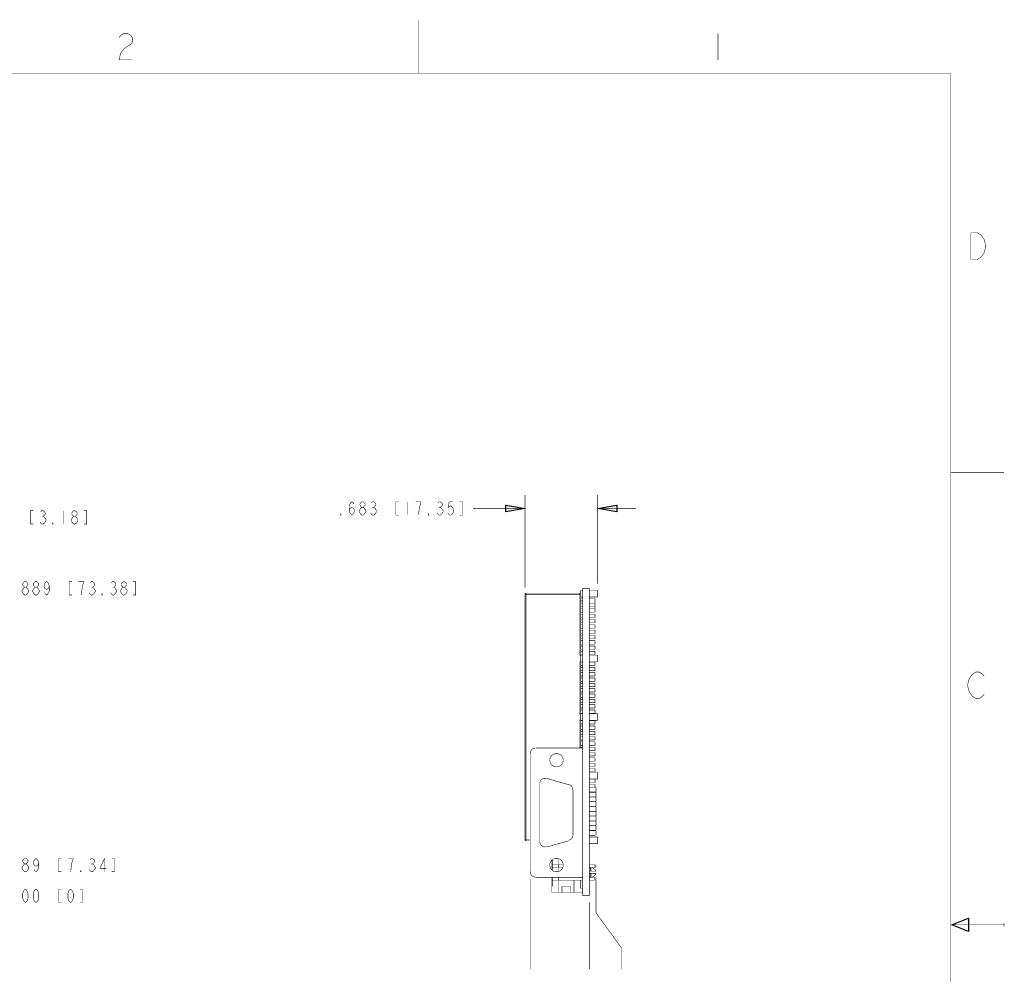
# Model space of a CAD drawing. Extents: x -11 to 11, y -8.5 to 8.5.
# Tile 10 of 10: x 1.8 to 11, y -0.5 to 8.5. Entities that reach past the tile are written whole.
import ezdxf

# ---------------------------------------------------------------- set-up
doc = ezdxf.new("R2010")
doc.units = 0
doc.header["$MEASUREMENT"] = 0
doc.layers.add('LAYER_1', color=7, linetype='Continuous')

msp = doc.modelspace()

# ---------------------------------------------------------------- linework, layer by layer
at = {"layer": 'LAYER_1', "const_width": 0.005}
for points in [[(5.5, 7.99917), (5.5, 8.49917)], [(2.68833, 8.3325), (2.70333, 8.35417), (2.735, 8.37417), (2.765, 8.37417), (2.79833, 8.35417), (2.81333, 8.3325), (2.81333, 8.29083), (2.79833, 8.27083), (2.765, 8.24917), (2.735, 8.22917), (2.70333, 8.1875), (2.68833, 8.12417), (2.81333, 8.12417)], [(8.31333, 8.37417), (8.31333, 8.12417)], [(10.5, 7.99917), (-10.5, 7.99917)], [(10.5, -8.00083), (10.5, 7.99917)], [(11, 4.24917), (10.5, 4.24917)], [(6.5, 3.1675), (6.5, 4.03583)], [(7.18332, 3.20417), (7.18332, 4.03583)], [(1.88333, 3.88917), (1.85833, 3.88917), (1.85833, 3.76417), (1.88333, 3.76417)], [(1.95166, 3.87917), (1.96332, 3.88917), (1.97666, 3.88917), (1.98834, 3.87917), (1.995, 3.86917), (1.995, 3.8575), (1.98834, 3.8475), (1.97666, 3.8375), (1.98834, 3.8275), (1.995, 3.81584), (2.00167, 3.80583), (2.00167, 3.79584), (1.995, 3.78417), (1.98834, 3.77417), (1.97666, 3.76417), (1.96332, 3.76417), (1.95166, 3.77417), (1.945, 3.78417)], [(2.17, 3.88917), (2.17, 3.76417)], [(2.26333, 3.8375), (2.25167, 3.8475), (2.245, 3.8575), (2.245, 3.86917), (2.25167, 3.87917), (2.26333, 3.88917), (2.27667, 3.88917), (2.28833, 3.87917), (2.295, 3.86917), (2.295, 3.8575), (2.28833, 3.8475), (2.27667, 3.8375)], [(2.35833, 3.76417), (2.38333, 3.76417), (2.38333, 3.88917), (2.35833, 3.88917)], [(4.84999, 3.88917), (4.85666, 3.91083), (4.875, 3.92084), (4.89332, 3.91083), (4.9, 3.88917), (4.89332, 3.86917), (4.88833, 3.85916), (4.875, 3.8475), (4.86334, 3.85916), (4.85666, 3.86917), (4.84999, 3.88917), (4.84999, 3.9325), (4.85666, 3.9525), (4.86334, 3.9625), (4.875, 3.9725), (4.88833, 3.9625), (4.89332, 3.9525)], [(4.96833, 3.92084), (4.95667, 3.9325), (4.94999, 3.9425), (4.94999, 3.9525), (4.95667, 3.9625), (4.96833, 3.9725), (4.98166, 3.9725), (4.99333, 3.9625), (5, 3.9525), (5, 3.9425), (4.99333, 3.9325), (4.98166, 3.92084)], [(5.05667, 3.9625), (5.06833, 3.9725), (5.08167, 3.9725), (5.09333, 3.9625), (5.09999, 3.9525), (5.09999, 3.9425), (5.09333, 3.9325), (5.08167, 3.92084), (5.09333, 3.91083), (5.09999, 3.89917), (5.10666, 3.88917), (5.10666, 3.87917), (5.09999, 3.86917), (5.09333, 3.85916), (5.08167, 3.8475), (5.06833, 3.8475), (5.05667, 3.85916), (5.04999, 3.86917)], [(5.06833, 3.92084), (5.08167, 3.92084)], [(5.31333, 3.9725), (5.28833, 3.9725), (5.28833, 3.8475), (5.31333, 3.8475)], [(5.4, 3.9725), (5.4, 3.8475)], [(5.5, 3.8475), (5.50666, 3.89917), (5.51333, 3.9325), (5.51832, 3.9525), (5.525, 3.9725), (5.47499, 3.9725)], [(5.68167, 3.9625), (5.69333, 3.9725), (5.70667, 3.9725), (5.71833, 3.9625), (5.72499, 3.9525), (5.72499, 3.9425), (5.71833, 3.9325), (5.70667, 3.92084), (5.71833, 3.91083), (5.72499, 3.89917), (5.73166, 3.88917), (5.73166, 3.87917), (5.72499, 3.86917), (5.71833, 3.85916), (5.70667, 3.8475), (5.69333, 3.8475), (5.68167, 3.85916), (5.67499, 3.86917)], [(5.69333, 3.92084), (5.70667, 3.92084)], [(5.82499, 3.9725), (5.78833, 3.9725), (5.78166, 3.92084), (5.79334, 3.9325), (5.80667, 3.9325), (5.81833, 3.92084), (5.82499, 3.91083), (5.83167, 3.88917), (5.82499, 3.86917), (5.81833, 3.85916), (5.80667, 3.8475), (5.79334, 3.8475), (5.78166, 3.85916), (5.775, 3.86917)], [(5.88833, 3.8475), (5.91333, 3.8475), (5.91333, 3.9725), (5.88833, 3.9725)], [(6.5, 3.91083), (6.01333, 3.91083)], [(7.18332, 3.91083), (7.54334, 3.91083)], [(1.96332, 3.8375), (1.97666, 3.8375)], [(1.80166, 3.17084), (1.79, 3.1825), (1.78332, 3.1925), (1.78332, 3.2025), (1.79, 3.2125), (1.80166, 3.2225), (1.815, 3.2225), (1.82666, 3.2125), (1.83333, 3.2025), (1.83333, 3.1925), (1.82666, 3.1825), (1.815, 3.17084)], [(1.90167, 3.17084), (1.89, 3.1825), (1.88333, 3.1925), (1.88333, 3.2025), (1.89, 3.2125), (1.90167, 3.2225), (1.915, 3.2225), (1.92666, 3.2125), (1.93334, 3.2025), (1.93334, 3.1925), (1.92666, 3.1825), (1.915, 3.17084)], [(2.03332, 3.1825), (2.02667, 3.16083), (2.00833, 3.14917), (1.98999, 3.16083), (1.98333, 3.1825), (1.98999, 3.2025), (1.995, 3.2125), (2.00833, 3.2225), (2.01999, 3.2125), (2.02667, 3.2025), (2.03332, 3.1825), (2.03332, 3.13917), (2.02667, 3.11917), (2.01999, 3.10916), (2.00833, 3.0975), (1.995, 3.10916), (1.98999, 3.11917)], [(2.245, 3.2225), (2.22, 3.2225), (2.22, 3.0975), (2.245, 3.0975)], [(2.33333, 3.0975), (2.33999, 3.14917), (2.345, 3.1825), (2.35166, 3.2025), (2.35833, 3.2225), (2.30834, 3.2225)], [(2.415, 3.2125), (2.42666, 3.2225), (2.44, 3.2225), (2.45166, 3.2125), (2.45833, 3.2025), (2.45833, 3.1925), (2.45166, 3.1825), (2.44, 3.17084), (2.45166, 3.16083), (2.45833, 3.14917), (2.46499, 3.13917), (2.46499, 3.12917), (2.45833, 3.11917), (2.45166, 3.10916), (2.44, 3.0975), (2.42666, 3.0975), (2.415, 3.10916), (2.40832, 3.11917)], [(2.42666, 3.17084), (2.44, 3.17084)], [(2.61499, 3.2125), (2.62667, 3.2225), (2.64, 3.2225), (2.65167, 3.2125), (2.65832, 3.2025), (2.65832, 3.1925), (2.65167, 3.1825), (2.64, 3.17084), (2.65167, 3.16083), (2.65832, 3.14917), (2.665, 3.13917), (2.665, 3.12917), (2.65832, 3.11917), (2.65167, 3.10916), (2.64, 3.0975), (2.62667, 3.0975), (2.61499, 3.10916), (2.60833, 3.11917)], [(2.62667, 3.17084), (2.64, 3.17084)], [(2.72666, 3.17084), (2.71499, 3.1825), (2.70833, 3.1925), (2.70833, 3.2025), (2.71499, 3.2125), (2.72666, 3.2225), (2.73999, 3.2225), (2.75167, 3.2125), (2.75833, 3.2025), (2.75833, 3.1925), (2.75167, 3.1825), (2.73999, 3.17084)], [(2.82, 3.0975), (2.845, 3.0975), (2.845, 3.2225), (2.82, 3.2225)], [(7.02333, 3.1425), (7.02333, 3.11417)], [(7.02333, 3.1425), (7.04334, 3.1425)], [(7.04334, 0.272502), (7.04334, 3.16083)], [(7.10499, 3.16083), (7.04334, 3.16083)], [(7.10499, 0.272502), (7.10499, 3.16083)], [(7.10499, 3.1425), (7.18332, 3.1425)], [(7.18332, 3.1425), (7.18332, 3.07917)], [(6.50833, 3.11417), (6.50712, 3.1141), (6.50598, 3.1139), (6.50492, 3.11357), (6.50395, 3.11312), (6.50307, 3.11255), (6.50229, 3.11188), (6.50162, 3.1111), (6.50105, 3.11022), (6.5006, 3.10925), (6.50027, 3.10819), (6.50007, 3.10705), (6.5, 3.10584)], [(6.5, 3.10417), (6.5, 0.797499)], [(7.02333, 3.10417), (6.5, 3.10417)], [(6.51, 3.11417), (6.51, 0.787502)], [(6.51, 3.11417), (7.02333, 3.11417)], [(7.02166, 3.10584), (7.02156, 3.10705), (7.02127, 3.10819), (7.0208, 3.10925), (7.02018, 3.11022), (7.01942, 3.1111), (7.01853, 3.11188), (7.01755, 3.11255), (7.01648, 3.11312), (7.01533, 3.11357), (7.01414, 3.1139), (7.01291, 3.1141), (7.01167, 3.11417)], [(7.01333, 2.52917), (7.01333, 3.11417)], [(7.02333, 2.5325), (7.02333, 3.10417)], [(7.02333, 3.07917), (7.04334, 3.07917)], [(7.02333, 3.06417), (7.04334, 3.06417)], [(7.10499, 3.07917), (7.18332, 3.07917)], [(7.10499, 3.06417), (7.15832, 3.06417)], [(7.15832, 3.06417), (7.15832, 2.93583)], [(7.02333, 3.04083), (7.04334, 3.04083)], [(7.02333, 3.0175), (7.04334, 3.0175)], [(7.02333, 2.98583), (7.04334, 2.98583)], [(7.02333, 2.9675), (7.04334, 2.9675)], [(7.10499, 3.0175), (7.15832, 3.0175)], [(7.10499, 2.98583), (7.15832, 2.98583)], [(7.10499, 2.9675), (7.15832, 2.9675)], [(7.02333, 2.93583), (7.04334, 2.93583)], [(7.02333, 2.9175), (7.04334, 2.9175)], [(7.02333, 2.88583), (7.04334, 2.88583)], [(7.02333, 2.8675), (7.04334, 2.8675)], [(7.10499, 2.93583), (7.15832, 2.93583)], [(7.10499, 2.9175), (7.15832, 2.9175)], [(7.10499, 2.88583), (7.15832, 2.88583)], [(7.10499, 2.8675), (7.15832, 2.8675)], [(7.15832, 2.9175), (7.15832, 2.88583)], [(7.15832, 2.8675), (7.15832, 2.83584)], [(7.02333, 2.83584), (7.04334, 2.83584)], [(7.02333, 2.8175), (7.04334, 2.8175)], [(7.02333, 2.78583), (7.04334, 2.78583)], [(7.10499, 2.83584), (7.15832, 2.83584)], [(7.10499, 2.8175), (7.15832, 2.8175)], [(7.10499, 2.78583), (7.15832, 2.78583)], [(7.15832, 2.8175), (7.15832, 2.78583)], [(7.02333, 2.7675), (7.04334, 2.7675)], [(7.02333, 2.73583), (7.04334, 2.73583)], [(7.02333, 2.7175), (7.04334, 2.7175)], [(7.02333, 2.68583), (7.04334, 2.68583)], [(7.10499, 2.7675), (7.15832, 2.7675)], [(7.10499, 2.73583), (7.15832, 2.73583)], [(7.10499, 2.7175), (7.15832, 2.7175)], [(7.10499, 2.68583), (7.15832, 2.68583)], [(7.15832, 2.7675), (7.15832, 2.73583)], [(7.15832, 2.7175), (7.15832, 2.68583)], [(7.02333, 2.6675), (7.04334, 2.6675)], [(7.02333, 2.63583), (7.04334, 2.63583)], [(7.02333, 2.6175), (7.04334, 2.6175)], [(7.10499, 2.6675), (7.15832, 2.6675)], [(7.10499, 2.63583), (7.15832, 2.63583)], [(7.10499, 2.6175), (7.15832, 2.6175)], [(7.15832, 2.6675), (7.15832, 2.63583)], [(7.15832, 2.6175), (7.15832, 2.58584)], [(7.02333, 2.5325), (7.01999, 2.53084), (7.01666, 2.52917), (7.01333, 2.52917)], [(7.01333, 2.52917), (7.02333, 2.52917)], [(7.02333, 2.58584), (7.04334, 2.58584)], [(7.02333, 2.5675), (7.04334, 2.5675)], [(7.02333, 2.53583), (7.04334, 2.53583)], [(7.02333, 2.5325), (7.04334, 2.5325)], [(7.02333, 2.52917), (7.02333, 2.4725)], [(7.10499, 2.58584), (7.15832, 2.58584)], [(7.10499, 2.5675), (7.15832, 2.5675)], [(7.10499, 2.53583), (7.15832, 2.53583)], [(7.10499, 2.5325), (7.18332, 2.5325)], [(7.15832, 2.5675), (7.15832, 2.53583)], [(7.18332, 2.5325), (7.18332, 2.46916)], [(7.01333, 1.97917), (7.01333, 2.4725)], [(7.01333, 2.4725), (7.02333, 2.4725)], [(7.01333, 2.4725), (7.01666, 2.4725), (7.01999, 2.4725), (7.02333, 2.47083)], [(7.02333, 2.47083), (7.02333, 2.46916)], [(7.02333, 1.9825), (7.02333, 2.46916)], [(7.02333, 2.46916), (7.04334, 2.46916)], [(7.02333, 2.4675), (7.04334, 2.4675)], [(7.02333, 2.43583), (7.04334, 2.43583)], [(7.02333, 2.4175), (7.04334, 2.4175)], [(7.10499, 2.46916), (7.18332, 2.46916)], [(7.10499, 2.4675), (7.15832, 2.4675)], [(7.10499, 2.43583), (7.15832, 2.43583)], [(7.10499, 2.4175), (7.15832, 2.4175)], [(7.15832, 2.4675), (7.15832, 2.43583)], [(7.15832, 2.4175), (7.15832, 2.38583)], [(7.02333, 2.38583), (7.04334, 2.38583)], [(7.02333, 2.3675), (7.04334, 2.3675)], [(7.02333, 2.33584), (7.04334, 2.33584)], [(7.02333, 2.3175), (7.04334, 2.3175)], [(7.10499, 2.38583), (7.15832, 2.38583)], [(7.10499, 2.3675), (7.15832, 2.3675)], [(7.10499, 2.33584), (7.15832, 2.33584)], [(7.10499, 2.3175), (7.15832, 2.3175)], [(7.15832, 2.3675), (7.15832, 2.33584)], [(7.15832, 2.3175), (7.15832, 2.28583)], [(10.8133, 2.16583), (10.7983, 2.14583), (10.765, 2.12417), (10.735, 2.12417), (10.7033, 2.14583), (10.6883, 2.16583), (10.6733, 2.1875), (10.6567, 2.24917), (10.6733, 2.3125), (10.6883, 2.3325), (10.7033, 2.35417), (10.735, 2.37417), (10.765, 2.37417), (10.7983, 2.35417), (10.8133, 2.3325)], [(7.02333, 2.28583), (7.04334, 2.28583)], [(7.02333, 2.2675), (7.04334, 2.2675)], [(7.02333, 2.23583), (7.04334, 2.23583)], [(7.02333, 2.2175), (7.04334, 2.2175)], [(7.10499, 2.28583), (7.15832, 2.28583)], [(7.10499, 2.2675), (7.15832, 2.2675)], [(7.10499, 2.23583), (7.15832, 2.23583)], [(7.10499, 2.2175), (7.15832, 2.2175)], [(7.15832, 2.2675), (7.15832, 2.23583)], [(7.15832, 2.2175), (7.15832, 2.18583)], [(7.02333, 2.18583), (7.04334, 2.18583)], [(7.02333, 2.1675), (7.04334, 2.1675)], [(7.02333, 2.13583), (7.04334, 2.13583)], [(7.10499, 2.18583), (7.15832, 2.18583)], [(7.10499, 2.1675), (7.15832, 2.1675)], [(7.10499, 2.13583), (7.15832, 2.13583)], [(7.15832, 2.1675), (7.15832, 2.13583)], [(7.02333, 2.1175), (7.04334, 2.1175)], [(7.02333, 2.08584), (7.04334, 2.08584)], [(7.02333, 2.0675), (7.04334, 2.0675)], [(7.02333, 2.03583), (7.04334, 2.03583)], [(7.10499, 2.1175), (7.15832, 2.1175)], [(7.10499, 2.08584), (7.15832, 2.08584)], [(7.10499, 2.0675), (7.15832, 2.0675)], [(7.10499, 2.03583), (7.15832, 2.03583)], [(7.15832, 2.1175), (7.15832, 2.08584)], [(7.15832, 2.0675), (7.15832, 2.03583)], [(7.02333, 1.9825), (7.01999, 1.98084), (7.01666, 1.97917), (7.01333, 1.97917)], [(7.01333, 1.97917), (7.02333, 1.97917)], [(7.02333, 2.0175), (7.04334, 2.0175)], [(7.02333, 1.98583), (7.04334, 1.98583)], [(7.02333, 1.9825), (7.04334, 1.9825)], [(7.02333, 1.97917), (7.02333, 1.9225)], [(7.10499, 2.0175), (7.15832, 2.0175)], [(7.10499, 1.98583), (7.15832, 1.98583)], [(7.10499, 1.9825), (7.18332, 1.9825)], [(7.15832, 2.0175), (7.15832, 1.98583)], [(7.18332, 1.9825), (7.18332, 1.91917)], [(7.01333, 1.65917), (7.01333, 1.9225)], [(7.01333, 1.9225), (7.02333, 1.9225)], [(7.01333, 1.9225), (7.01666, 1.9225), (7.01999, 1.9225), (7.02333, 1.92084)], [(7.02333, 1.92084), (7.02333, 1.91917)], [(7.02333, 1.65917), (7.02333, 1.91917)], [(7.02333, 1.91917), (7.04334, 1.91917)], [(7.02333, 1.9175), (7.04334, 1.9175)], [(7.02333, 1.88583), (7.04334, 1.88583)], [(7.02333, 1.8675), (7.04334, 1.8675)], [(7.10499, 1.91917), (7.18332, 1.91917)], [(7.10499, 1.9175), (7.15832, 1.9175)], [(7.10499, 1.88583), (7.15832, 1.88583)], [(7.10499, 1.8675), (7.15832, 1.8675)], [(7.15832, 1.9175), (7.15832, 1.88583)], [(7.15832, 1.8675), (7.15832, 1.83584)], [(7.02333, 1.83584), (7.04334, 1.83584)], [(7.02333, 1.8175), (7.04334, 1.8175)], [(7.02333, 1.78583), (7.04334, 1.78583)], [(7.02333, 1.7675), (7.04334, 1.7675)], [(7.10499, 1.83584), (7.15832, 1.83584)], [(7.10499, 1.8175), (7.15832, 1.8175)], [(7.10499, 1.78583), (7.15832, 1.78583)], [(7.10499, 1.7675), (7.15832, 1.7675)], [(7.15832, 1.8175), (7.15832, 1.78583)], [(7.15832, 1.7675), (7.15832, 1.73583)], [(7.02333, 1.73583), (7.04334, 1.73583)], [(7.02333, 1.7175), (7.04334, 1.7175)], [(7.02333, 1.68583), (7.04334, 1.68583)], [(7.02333, 1.6675), (7.04334, 1.6675)], [(7.10499, 1.73583), (7.15832, 1.73583)], [(7.10499, 1.7175), (7.15832, 1.7175)], [(7.10499, 1.68583), (7.15832, 1.68583)], [(7.10499, 1.6675), (7.15832, 1.6675)], [(7.15832, 1.7175), (7.15832, 1.68583)], [(7.15832, 1.6675), (7.15832, 1.63583)], [(6.59833, 1.65917), (6.59178, 1.65872), (6.58549, 1.65744), (6.57953, 1.65536), (6.57395, 1.65256), (6.56881, 1.64909), (6.56416, 1.645), (6.56008, 1.64036), (6.5566, 1.63521), (6.5538, 1.62963), (6.55172, 1.62367), (6.55044, 1.61739), (6.54999, 1.61083)], [(6.54999, 0.495835), (6.54999, 1.60916)], [(6.59999, 1.65917), (7.04334, 1.65917)], [(6.85833, 1.54417), (6.86, 1.54584), (6.85942, 1.53724), (6.85774, 1.52899), (6.85503, 1.52117), (6.85136, 1.51386), (6.84681, 1.50712), (6.84146, 1.50104), (6.83537, 1.49569), (6.82864, 1.49114), (6.82132, 1.48748), (6.81351, 1.48476), (6.80526, 1.48308), (6.79666, 1.4825), (6.78806, 1.48308), (6.77982, 1.48476), (6.772, 1.48748), (6.76469, 1.49114), (6.75795, 1.49569), (6.75187, 1.50104), (6.74652, 1.50712), (6.74197, 1.51386), (6.7383, 1.52117), (6.73559, 1.52899), (6.73391, 1.53724), (6.73333, 1.54584), (6.73391, 1.5544), (6.73559, 1.56256), (6.7383, 1.57024), (6.74197, 1.57738), (6.74652, 1.58392), (6.75187, 1.58979), (6.75795, 1.59494), (6.76469, 1.59929), (6.772, 1.60279), (6.77982, 1.60537), (6.78806, 1.60696), (6.79666, 1.6075), (6.80526, 1.60696), (6.81351, 1.60537), (6.82132, 1.60279), (6.82864, 1.59929), (6.83537, 1.59494), (6.84146, 1.58979), (6.84681, 1.58392), (6.85136, 1.57738), (6.85503, 1.57024), (6.85774, 1.56256), (6.85942, 1.5544), (6.86, 1.54584)], [(7.10499, 1.63583), (7.15832, 1.63583)], [(7.10499, 1.6175), (7.15832, 1.6175)], [(7.10499, 1.58584), (7.15832, 1.58584)], [(7.15832, 1.6175), (7.15832, 1.58584)], [(7.10499, 1.5675), (7.15832, 1.5675)], [(7.10499, 1.53583), (7.15832, 1.53583)], [(7.10499, 1.5175), (7.15832, 1.5175)], [(7.10499, 1.48583), (7.15832, 1.48583)], [(7.15832, 1.5675), (7.15832, 1.53583)], [(7.15832, 1.5175), (7.15832, 1.48583)], [(7.10499, 1.4675), (7.15832, 1.4675)], [(7.10499, 1.43583), (7.15832, 1.43583)], [(7.10499, 1.4325), (7.18332, 1.4325)], [(7.15832, 1.4675), (7.15832, 1.43583)], [(7.18332, 1.4325), (7.18332, 1.36917)], [(6.70166, 1.37417), (6.70079, 1.37455), (6.69986, 1.37487), (6.69887, 1.37513), (6.69783, 1.37534), (6.69675, 1.3755), (6.69562, 1.37563), (6.69446, 1.37571), (6.69327, 1.37577), (6.69205, 1.37581), (6.69082, 1.37583), (6.68958, 1.37583), (6.68833, 1.37583), (6.68178, 1.37539), (6.67549, 1.37411), (6.66953, 1.37203), (6.66395, 1.36923), (6.65881, 1.36575), (6.65416, 1.36167), (6.65008, 1.35702), (6.6466, 1.35188), (6.6438, 1.3463), (6.64173, 1.34034), (6.64044, 1.33405), (6.64, 1.3275)], [(6.64, 1.32583), (6.64, 0.779167)], [(6.915, 1.31417), (6.705, 1.37417)], [(6.94999, 1.26916), (6.94968, 1.27454), (6.94878, 1.2798), (6.94731, 1.28489), (6.9453, 1.28978), (6.94278, 1.29442), (6.93978, 1.29875), (6.93633, 1.30273), (6.93246, 1.30633), (6.9282, 1.30948), (6.92357, 1.31215), (6.9186, 1.31428), (6.91333, 1.31584)], [(7.10499, 1.36917), (7.18332, 1.36917)], [(7.10499, 1.3675), (7.15832, 1.3675)], [(7.10499, 1.33584), (7.15832, 1.33584)], [(7.10499, 1.3175), (7.15832, 1.3175)], [(7.15832, 1.3675), (7.15832, 1.33584)], [(7.15832, 1.3175), (7.15832, 1.28916)], [(6.95166, 0.839166), (6.95166, 1.2675)], [(7.10499, 1.28916), (7.16834, 1.28916)], [(7.10499, 1.24584), (7.16834, 1.24584)], [(7.10499, 1.24417), (7.16834, 1.24417)], [(7.10499, 1.20083), (7.16834, 1.20083)], [(7.15832, 1.24584), (7.15832, 1.24417)], [(7.15832, 1.20083), (7.15832, 1.19917)], [(7.16834, 1.28916), (7.16834, 1.24584)], [(7.16834, 1.24417), (7.16834, 1.20083)], [(7.10499, 1.19917), (7.16834, 1.19917)], [(7.10499, 1.15584), (7.16834, 1.15584)], [(7.10499, 1.15417), (7.16834, 1.15417)], [(7.10499, 1.11083), (7.16834, 1.11083)], [(7.10499, 1.10916), (7.16834, 1.10916)], [(7.15832, 1.15584), (7.15832, 1.15417)], [(7.15832, 1.11083), (7.15832, 1.10916)], [(7.16834, 1.19917), (7.16834, 1.15584)], [(7.16834, 1.15417), (7.16834, 1.11083)], [(7.16834, 1.10916), (7.16834, 1.06584)], [(7.10499, 1.06584), (7.16834, 1.06584)], [(7.10499, 1.06417), (7.16834, 1.06417)], [(7.10499, 1.02083), (7.16834, 1.02083)], [(7.10499, 1.01916), (7.16834, 1.01916)], [(7.15832, 1.06584), (7.15832, 1.06417)], [(7.16834, 1.06417), (7.16834, 1.02083)], [(7.16834, 1.01916), (7.16834, 0.975837)], [(7.10499, 0.975837), (7.16834, 0.975837)], [(7.10499, 0.974169), (7.16834, 0.974169)], [(7.10499, 0.930834), (7.16834, 0.930834)], [(7.10499, 0.929165), (7.16834, 0.929165)], [(7.15832, 0.930834), (7.15832, 0.929165)], [(7.16834, 0.974169), (7.16834, 0.930834)], [(7.16834, 0.929165), (7.16834, 0.885837)], [(6.91333, 0.794169), (6.9186, 0.795723), (6.92357, 0.797856), (6.9282, 0.800522), (6.93246, 0.803674), (6.93633, 0.807265), (6.93978, 0.81125), (6.94278, 0.815583), (6.9453, 0.820216), (6.94731, 0.825104), (6.94878, 0.830201), (6.94968, 0.83546), (6.94999, 0.840834)], [(7.10499, 0.885837), (7.15832, 0.885837)], [(7.10499, 0.885837), (7.16834, 0.885837)], [(7.10499, 0.884169), (7.16834, 0.884169)], [(7.10499, 0.840834), (7.16834, 0.840834)], [(7.10499, 0.839166), (7.15832, 0.839166)], [(7.15832, 0.885837), (7.15832, 0.884169)], [(7.15832, 0.840834), (7.15832, 0.839166)], [(7.16834, 0.884169), (7.16834, 0.840834)], [(6.5, 0.799167), (6.50007, 0.79792), (6.50027, 0.796691), (6.5006, 0.795496), (6.50105, 0.794352), (6.50162, 0.793279), (6.50229, 0.792291), (6.50307, 0.791409), (6.50395, 0.790647), (6.50492, 0.790025), (6.50598, 0.789558), (6.50712, 0.789266), (6.50833, 0.789165)], [(6.5, 0.797499), (6.54999, 0.797499)], [(6.51, 0.787502), (6.54999, 0.787502)], [(6.64, 0.780837), (6.64044, 0.774251), (6.64173, 0.767874), (6.6438, 0.761774), (6.6466, 0.756022), (6.65008, 0.750686), (6.65416, 0.745836), (6.65881, 0.741542), (6.66395, 0.737873), (6.66953, 0.734898), (6.67549, 0.732687), (6.68178, 0.73131), (6.68833, 0.730835), (6.68958, 0.730869), (6.69082, 0.730967), (6.69205, 0.731122), (6.69327, 0.731329), (6.69446, 0.731583), (6.69562, 0.731877), (6.69675, 0.732206), (6.69783, 0.732563), (6.69887, 0.732944), (6.69986, 0.733341), (6.70079, 0.73375), (6.70166, 0.734165)], [(6.705, 0.730835), (6.915, 0.789165)], [(7.10499, 0.824172), (7.18332, 0.824172)], [(7.10499, 0.760837), (7.18332, 0.760837)], [(7.18332, 0.824172), (7.18332, 0.760837)], [(1.80166, 0.570834), (1.79, 0.582499), (1.78332, 0.592502), (1.78332, 0.602498), (1.79, 0.612501), (1.80166, 0.622498), (1.815, 0.622498), (1.82666, 0.612501), (1.83333, 0.602498), (1.83333, 0.592502), (1.82666, 0.582499), (1.815, 0.570834)], [(1.93334, 0.582499), (1.92666, 0.560831), (1.90832, 0.549167), (1.89, 0.560831), (1.88333, 0.582499), (1.89, 0.602498), (1.89499, 0.612501), (1.90832, 0.622498), (1.92, 0.612501), (1.92666, 0.602498), (1.93334, 0.582499), (1.93334, 0.539165), (1.92666, 0.519165), (1.92, 0.509169), (1.90832, 0.497498), (1.89499, 0.509169), (1.89, 0.519165)], [(2.14499, 0.622498), (2.12, 0.622498), (2.12, 0.497498), (2.14499, 0.497498)], [(2.23333, 0.497498), (2.23999, 0.549167), (2.245, 0.582499), (2.25167, 0.602498), (2.25833, 0.622498), (2.20833, 0.622498)], [(2.415, 0.612501), (2.42666, 0.622498), (2.44, 0.622498), (2.45166, 0.612501), (2.45833, 0.602498), (2.45833, 0.592502), (2.45166, 0.582499), (2.44, 0.570834), (2.45166, 0.560831), (2.45833, 0.549167), (2.46499, 0.539165), (2.46499, 0.529167), (2.45833, 0.519165), (2.45166, 0.509169), (2.44, 0.497498), (2.42666, 0.497498), (2.415, 0.509169), (2.40832, 0.519165)], [(2.42666, 0.570834), (2.44, 0.570834)], [(2.55166, 0.497498), (2.55166, 0.622498), (2.50833, 0.529167), (2.565, 0.529167)], [(2.62, 0.497498), (2.64499, 0.497498), (2.64499, 0.622498), (2.62, 0.622498)], [(6.85833, 0.560831), (6.86, 0.560831), (6.85942, 0.552233), (6.85774, 0.543987), (6.85503, 0.53617), (6.85136, 0.528856), (6.84681, 0.522121), (6.84146, 0.51604), (6.83537, 0.510688), (6.82864, 0.50614), (6.82132, 0.502472), (6.81351, 0.499759), (6.80526, 0.498076), (6.79666, 0.497498), (6.78806, 0.498076), (6.77982, 0.499759), (6.772, 0.502472), (6.76469, 0.50614), (6.75795, 0.510688), (6.75187, 0.51604), (6.74652, 0.522121), (6.74197, 0.528856), (6.7383, 0.53617), (6.73559, 0.543987), (6.73391, 0.552233), (6.73333, 0.560831), (6.73391, 0.56943), (6.73559, 0.577675), (6.7383, 0.585493), (6.74197, 0.592807), (6.74652, 0.599542), (6.75187, 0.605624), (6.75795, 0.610976), (6.76469, 0.615524), (6.772, 0.619192), (6.77982, 0.621905), (6.78806, 0.623588), (6.79666, 0.624166), (6.80526, 0.623588), (6.81351, 0.621905), (6.82132, 0.619192), (6.82864, 0.615524), (6.83537, 0.610976), (6.84146, 0.605624), (6.84681, 0.599542), (6.85136, 0.592807), (6.85503, 0.585493), (6.85774, 0.577675), (6.85942, 0.56943), (6.86, 0.560831)], [(6.75334, 0.605835), (6.75334, 0.515835)], [(6.75833, 0.610833), (6.75833, 0.510837)], [(6.85833, 0.562499), (6.75833, 0.562499)], [(6.815, 0.619167), (6.815, 0.562499)], [(6.81666, 0.537502), (6.81666, 0.562499)], [(7.15333, 0.562499), (7.10499, 0.562499)], [(7.16834, 0.557502), (7.15333, 0.562499)], [(7.15333, 0.537502), (7.15333, 0.562499)], [(7.16834, 0.544169), (7.16834, 0.557502)], [(6.54999, 0.497498), (6.55044, 0.490912), (6.55172, 0.484535), (6.5538, 0.478436), (6.5566, 0.472685), (6.56008, 0.46735), (6.56416, 0.462501), (6.56881, 0.458207), (6.57395, 0.454539), (6.57953, 0.451565), (6.58549, 0.449355), (6.59178, 0.447978), (6.59833, 0.447503)], [(6.75334, 0.520833), (6.74833, 0.520833)], [(6.85333, 0.537502), (6.75833, 0.537502)], [(6.815, 0.537502), (6.815, 0.502502)], [(7.15333, 0.537502), (7.10499, 0.537502)], [(7.11833, 0.532505), (7.10499, 0.532505)], [(7.10499, 0.502502), (7.16834, 0.502502)], [(7.16834, 0.482503), (7.10499, 0.482503)], [(7.11833, 0.502502), (7.11833, 0.537502)], [(7.11833, 0.482503), (7.11833, 0.444166)], [(7.125, 0.502502), (7.125, 0.537502)], [(7.125, 0.482503), (7.125, 0.444166)], [(7.165, 0.512498), (7.12999, 0.537502)], [(7.12999, 0.444166), (7.165, 0.470831)], [(7.16834, 0.544169), (7.15333, 0.537502)], [(7.16667, 0.509169), (7.16628, 0.509585), (7.16596, 0.509995), (7.16568, 0.510393), (7.16543, 0.510773), (7.16521, 0.511131), (7.165, 0.511459), (7.16479, 0.511752), (7.16457, 0.512005), (7.16432, 0.512212), (7.16404, 0.512367), (7.16371, 0.512464), (7.16333, 0.512498)], [(7.16333, 0.472501), (7.16375, 0.472918), (7.16416, 0.473335), (7.16456, 0.473752), (7.16494, 0.474168), (7.16529, 0.474585), (7.16562, 0.475002), (7.16592, 0.475418), (7.16617, 0.475835), (7.16638, 0.476251), (7.16654, 0.476667), (7.16663, 0.477082), (7.16667, 0.477498)], [(7.165, 0.502502), (7.165, 0.512498)], [(7.165, 0.482503), (7.165, 0.470831)], [(7.16834, 0.502502), (7.16834, 0.507501)], [(7.16834, 0.482503), (7.16834, 0.475837)], [(6.54999, 0.43417), (6.54999, -0.415833)], [(7.04334, 0.445834), (6.59999, 0.445834)], [(6.75334, 0.445834), (6.75334, 0.302503)], [(6.75833, 0.445834), (6.75833, 0.360833)], [(7.04334, 0.444166), (6.75833, 0.444166)], [(7.04334, 0.419169), (6.75833, 0.419169)], [(6.815, 0.445834), (6.815, 0.444166)], [(6.815, 0.419169), (6.815, 0.302503)], [(6.81666, 0.419169), (6.81666, 0.444166)], [(6.96167, 0.445834), (6.96167, 0.444166)], [(6.96167, 0.419169), (6.96167, 0.302503)], [(7.02333, 0.444166), (7.02333, 0.445834)], [(7.02333, 0.340834), (7.02333, 0.419169)], [(7.10499, 0.449172), (7.11833, 0.449172)], [(7.15333, 0.444166), (7.10499, 0.444166)], [(7.15333, 0.419169), (7.10499, 0.419169)], [(7.16834, 0.439169), (7.15333, 0.444166)], [(7.15333, 0.419169), (7.15333, 0.444166)], [(7.16834, 0.425835), (7.15333, 0.419169)], [(7.16834, 0.425835), (7.16834, 0.439169)], [(7.16834, 0.419169), (7.16834, 0.110833)], [(2.14499, 0.334167), (2.12, 0.334167), (2.12, 0.209167), (2.14499, 0.209167)], [(2.32, 0.209167), (2.345, 0.209167), (2.345, 0.334167), (2.32, 0.334167)], [(6.75833, 0.360833), (6.75334, 0.360833)], [(6.75334, 0.302503), (7.04334, 0.302503)], [(6.92833, 0.359165), (6.84833, 0.359165)], [(6.84833, 0.302503), (6.84833, 0.359165)], [(6.92833, 0.302503), (6.92833, 0.359165)], [(7.04334, 0.340834), (7.02333, 0.340834)], [(7.10499, 0.272502), (7.04334, 0.272502)], [(7.10499, 0.209167), (7.10499, -0.415833)], [(7.16834, 0.110833), (7.40666, -0.217495)], [(10.51, -0.000834), (11, -0.000834)], [(11, 0.014167), (11, -0.015835)], [(7.40666, -0.217495), (7.40666, -0.415833)]]:
    msp.add_lwpolyline(points, dxfattribs=at)
for points in [[(10.6883, 6.49917), (10.75, 6.49917), (10.7817, 6.47917), (10.7983, 6.4575), (10.8133, 6.4375), (10.8283, 6.37417), (10.8133, 6.3125), (10.7983, 6.29083), (10.7817, 6.27083), (10.75, 6.24917), (10.6883, 6.24917)], [(4.96833, 3.8475), (4.95667, 3.85916), (4.94999, 3.86917), (4.94333, 3.87917), (4.94333, 3.88917), (4.94999, 3.89917), (4.95667, 3.91083), (4.96833, 3.92084), (4.98166, 3.92084), (4.99333, 3.91083), (5, 3.89917), (5.00666, 3.88917), (5.00666, 3.87917), (5, 3.86917), (4.99333, 3.85916), (4.98166, 3.8475)], [(6.5, 3.91083), (6.32, 3.87917), (6.32, 3.9425)], [(7.18332, 3.91083), (7.36334, 3.9425), (7.36334, 3.87917)], [(2.26333, 3.76417), (2.25167, 3.77417), (2.245, 3.78417), (2.23834, 3.79584), (2.23834, 3.80583), (2.245, 3.81584), (2.25167, 3.8275), (2.26333, 3.8375), (2.27667, 3.8375), (2.28833, 3.8275), (2.295, 3.81584), (2.30166, 3.80583), (2.30166, 3.79584), (2.295, 3.78417), (2.28833, 3.77417), (2.27667, 3.76417)], [(4.775, 3.8475), (4.76832, 3.8475), (4.76832, 3.85916)], [(5.59999, 3.8475), (5.59333, 3.8475), (5.59333, 3.85916)], [(2.07, 3.76417), (2.06333, 3.76417), (2.06333, 3.77417)], [(1.80166, 3.0975), (1.79, 3.10916), (1.78332, 3.11917), (1.77667, 3.12917), (1.77667, 3.13917), (1.78332, 3.14917), (1.79, 3.16083), (1.80166, 3.17084), (1.815, 3.17084), (1.82666, 3.16083), (1.83333, 3.14917), (1.83999, 3.13917), (1.83999, 3.12917), (1.83333, 3.11917), (1.82666, 3.10916), (1.815, 3.0975)], [(1.90167, 3.0975), (1.89, 3.10916), (1.88333, 3.11917), (1.87667, 3.12917), (1.87667, 3.13917), (1.88333, 3.14917), (1.89, 3.16083), (1.90167, 3.17084), (1.915, 3.17084), (1.92666, 3.16083), (1.93334, 3.14917), (1.94, 3.13917), (1.94, 3.12917), (1.93334, 3.11917), (1.92666, 3.10916), (1.915, 3.0975)], [(2.72666, 3.0975), (2.71499, 3.10916), (2.70833, 3.11917), (2.70166, 3.12917), (2.70166, 3.13917), (2.70833, 3.14917), (2.71499, 3.16083), (2.72666, 3.17084), (2.73999, 3.17084), (2.75167, 3.16083), (2.75833, 3.14917), (2.765, 3.13917), (2.765, 3.12917), (2.75833, 3.11917), (2.75167, 3.10916), (2.73999, 3.0975)], [(2.53332, 3.0975), (2.52667, 3.0975), (2.52667, 3.10916)], [(1.80166, 0.497498), (1.79, 0.509169), (1.78332, 0.519165), (1.77667, 0.529167), (1.77667, 0.539165), (1.78332, 0.549167), (1.79, 0.560831), (1.80166, 0.570834), (1.815, 0.570834), (1.82666, 0.560831), (1.83333, 0.549167), (1.83999, 0.539165), (1.83999, 0.529167), (1.83333, 0.519165), (1.82666, 0.509169), (1.815, 0.497498)], [(2.33333, 0.497498), (2.32666, 0.497498), (2.32666, 0.509169)], [(1.80834, 0.209167), (1.795, 0.21917), (1.79, 0.229166), (1.78332, 0.250834), (1.78332, 0.292501), (1.79, 0.314169), (1.795, 0.324172), (1.80834, 0.334167), (1.82, 0.324172), (1.82666, 0.314169), (1.83333, 0.292501), (1.83333, 0.250834), (1.82666, 0.229166), (1.82, 0.21917)], [(1.90832, 0.209167), (1.89499, 0.21917), (1.89, 0.229166), (1.88333, 0.250834), (1.88333, 0.292501), (1.89, 0.314169), (1.89499, 0.324172), (1.90832, 0.334167), (1.92, 0.324172), (1.92666, 0.314169), (1.93334, 0.292501), (1.93334, 0.250834), (1.92666, 0.229166), (1.92, 0.21917)], [(2.23333, 0.209167), (2.22, 0.21917), (2.21499, 0.229166), (2.20833, 0.250834), (2.20833, 0.292501), (2.21499, 0.314169), (2.22, 0.324172), (2.23333, 0.334167), (2.245, 0.324172), (2.25167, 0.314169), (2.25833, 0.292501), (2.25833, 0.250834), (2.25167, 0.229166), (2.245, 0.21917)], [(10.6667, -0.062494), (10.51, -0.000834), (10.6667, 0.062499)], [(10.6667, -0.062494), (10.51, -0.000834), (10.6667, 0.062499)]]:
    msp.add_lwpolyline(points, close=True, dxfattribs=at)
at = {"layer": 'LAYER_1'}
for points in [[(6.5, 3.91083), (6.32, 3.87917), (6.32, 3.9425)], [(7.18332, 3.91083), (7.36334, 3.9425), (7.36334, 3.87917)], [(10.6667, -0.062494), (10.51, -0.000834), (10.6667, 0.062499)]]:
    msp.add_lwpolyline(points, close=True, dxfattribs=at)

doc.saveas('drawing.dxf')
